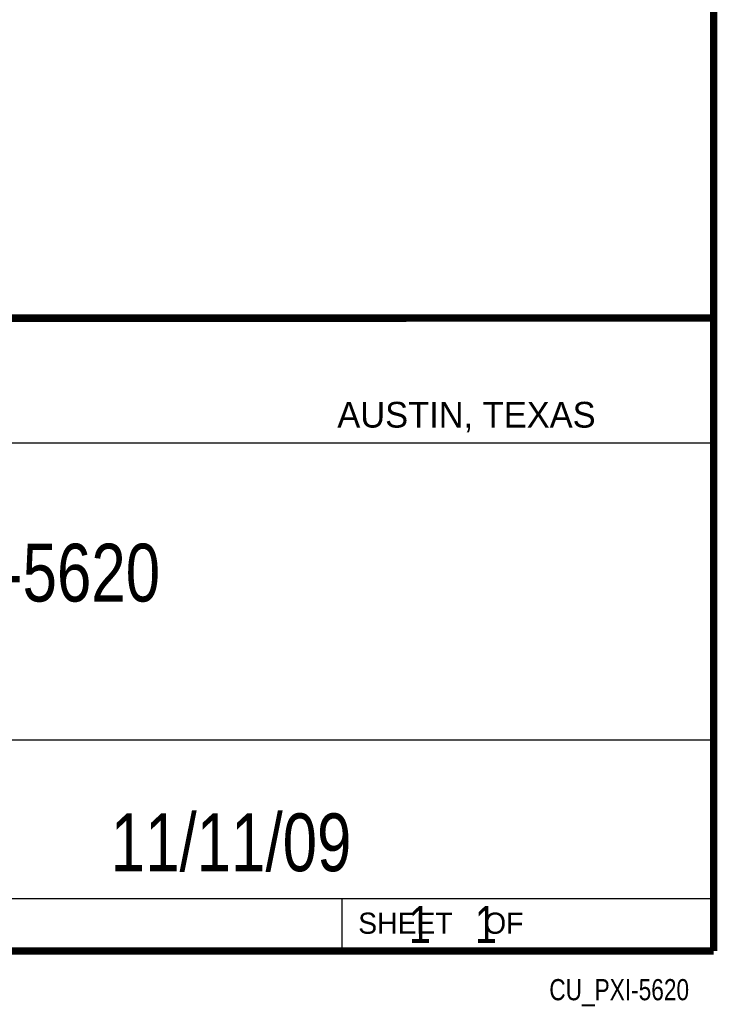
# Model space of a CAD drawing. Header units: inches. Extents: x 0.2 to 16.8, y 0.1 to 10.8.
# Tile 9 of 9: x 14.9 to 16.8, y 0.1 to 2.8. Entities that reach past the tile are written whole.
import ezdxf
from ezdxf.enums import TextEntityAlignment as Align

# ---------------------------------------------------------------- set-up
doc = ezdxf.new("R2010")
doc.units = ezdxf.units.IN
doc.header["$LTSCALE"] = 0.935
doc.header["$MEASUREMENT"] = 0
doc.layers.get('0').update_dxf_attribs({"linetype": 'CONTINUOUS'})
doc.styles.get("Standard").update_dxf_attribs({"font": 'txt', "width": 0.8})

msp = doc.modelspace()

# ---------------------------------------------------------------- linework, layer by layer
at = {"color": 2, "linetype": 'CONTINUOUS'}
for p, q in [((13.0652, 1.9695), (16.745, 1.9695)), ((16.745, 1.9695), (16.745, 0.2605)), ((13.0653, 1.6329), (16.75, 1.6329)), ((13.0652, 0.8295), (16.745, 0.8295)), ((13.0652, 0.4005), (16.745, 0.4005)), ((15.745, 0.4005), (15.745, 0.2605)), ((13.0652, 0.2605), (16.745, 0.2605)), ((15.7462, 0.2607), (16.7462, 0.2607)), ((15.7462, 0.2607), (15.7462, 0.2602)), ((15.7462, 0.2602), (16.7462, 0.2602)), ((16.7462, 0.2607), (16.7462, 0.2602))]:
    msp.add_line(p, q, dxfattribs=at)
at = {"color": 7, "linetype": 'CONTINUOUS', "const_width": 0.02}
for points in [[(16.75, 0.2586), (16.75, 10.7586)], [(11.4718, 1.9702), (16.75, 1.9707)], [(0.25, 0.2586), (16.75, 0.2586)]]:
    msp.add_lwpolyline(points, dxfattribs=at)

# ---------------------------------------------------------------- texts
at = {"color": 2, "linetype": 'CONTINUOUS'}
for s, height, p in [('AUSTIN, TEXAS', 0.069617, (15.7327, 1.6745)), ('SHEET    OF', 0.057262, (15.7892, 0.3052))]:
    msp.add_text(s, height=height, dxfattribs=at).set_placement(p)
at = {"color": 2, "linetype": 'CONTINUOUS', "width": 0.8}
msp.add_text('CU_PXI-5620', height=0.057262, dxfattribs=at).set_placement((16.6837, 0.1254), align=Align.RIGHT)
at = {"color": 7, "linetype": 'CONTINUOUS'}
for s, insert, char_height, width, attachment_point in [('PXI-5620\\P ', (14.9051, 1.3603), 0.15625, 1, 2), ('11/11/09 ', (15.4455, 0.6307), 0.15625, 1.125, 2), ('    1    1', (15.8075, 0.3805), 0.1, 0.8, 1)]:
    msp.add_mtext(s, dxfattribs=dict(at, insert=insert, char_height=char_height, width=width, attachment_point=attachment_point))

doc.saveas('drawing.dxf')
